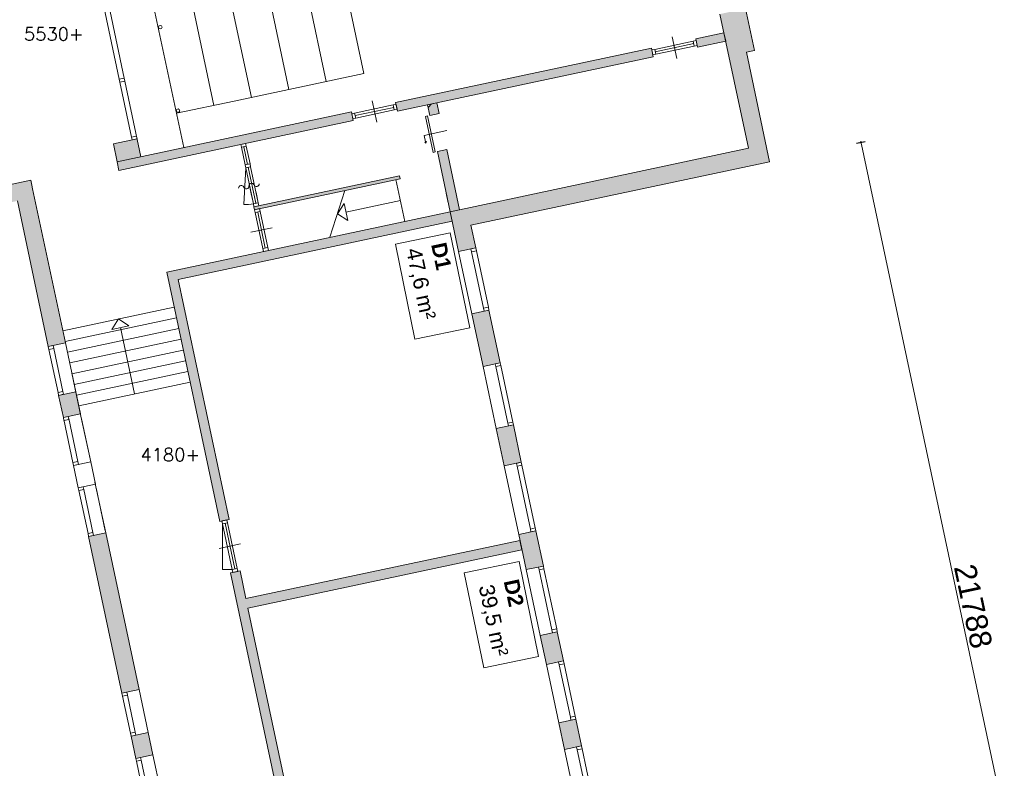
# Model space of a CAD drawing. Header units: millimetres. Extents: x 755778 to 1537169, y 90093 to 392038.
# Tile 10 of 134: x 909915 to 932407, y 134756 to 151844. Entities that reach past the tile are written whole.
import ezdxf

# ---------------------------------------------------------------- set-up
doc = ezdxf.new("R2010")
doc.units = ezdxf.units.MM
doc.layers.add('maatlijnen', color=7, linetype='Continuous')
doc.layers.add('NIV 1OS', color=7, linetype='Continuous')
doc.layers.add('RUIMTEnr', color=7, linetype='Continuous', lineweight=5)
doc.styles.add('ROMANS', font='romans.shx')
doc.styles.get("Standard").update_dxf_attribs({"font": 'arial.ttf'})
doc.dimstyles.new('even', dxfattribs={"dimtxt": 500, "dimasz": 50, "dimexe": 100, "dimexo": 0, "dimgap": 50, "dimtad": 1, "dimdec": 0, "dimzin": 0, "dimdsep": 46, "dimtxsty": 'Standard', "dimblk": 'DOT', "dimcen": 1, "dimclrd": 7, "dimclre": 7, "dimclrt": 7, "dimadec": 0, "dimazin": 0, "dimtfac": 1, "dimtdec": 0, "dimtofl": 0, "dimtmove": 0, "dimatfit": 2, "dimldrblk": 'DOT', "dimfxl": 100, "dimfxlon": 1, "dimtolj": 1, "dimtzin": 0, "dimlwd": 5, "dimarcsym": 0})

# ---------------------------------------------------------------- blocks, each defined once
blk = doc.blocks.new('_Dot')
at = {"color": 0, "linetype": 'ByBlock', "lineweight": -2}
blk.add_line((-0.5, 0), (-1, 0), dxfattribs=at)
at = {"color": 0, "linetype": 'ByBlock', "const_width": 0.5}
blk.add_lwpolyline([(-0.25, 0, 1), (0.25, 0, 1)], format="xyb", close=True, dxfattribs=at)
blk = doc.blocks.new('*D177')
at = {"layer": 'Defpoints', "color": 0, "lineweight": 5, "transparency": 16777216}
for p in [(909862, 147708), (915254, 122340), (906331, 120443)]:
    blk.add_point(p, dxfattribs=at)
at = {"layer": 'maatlijnen', "color": 7, "lineweight": -2, "transparency": 16777216}
for p, q in [((901036, 145832), (900841, 145790)), ((906428, 120464), (906233, 120422))]:
    blk.add_line(p, q, dxfattribs=at)
at = {"layer": 'maatlijnen', "color": 7, "lineweight": 5, "transparency": 16777216}
blk.add_line((900949, 145762), (906320, 120492), dxfattribs=at)
at = {"layer": 'maatlijnen', "color": 7, "lineweight": 5, "transparency": 16777216, "xscale": 50, "yscale": 50, "zscale": 50}
for p, rotation in [((900938, 145811), 101.9999999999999), ((906331, 120443), 281.9999999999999)]:
    blk.add_blockref('_Dot', p, dxfattribs=dict(at, rotation=rotation))
at = {"layer": 'maatlijnen', "color": 7, "lineweight": 5, "transparency": 16777216, "insert": (903933, 133190), "char_height": 500, "attachment_point": 5, "rotation": 282}
blk.add_mtext('\\A1;25935', dxfattribs=at)
blk = doc.blocks.new('*D183')
at = {"layer": 'Defpoints', "color": 0, "lineweight": 5, "transparency": 16777216}
for p in [(929131, 149046), (921450, 147413), (925981, 126101)]:
    blk.add_point(p, dxfattribs=at)
at = {"layer": 'maatlijnen', "color": 7, "lineweight": -2, "transparency": 16777216}
for p, q in [((929034, 149026), (929229, 149067)), ((933565, 127714), (933760, 127755))]:
    blk.add_line(p, q, dxfattribs=at)
at = {"layer": 'maatlijnen', "color": 7, "lineweight": 5, "transparency": 16777216}
blk.add_line((933652, 127783), (929142, 148998), dxfattribs=at)
at = {"layer": 'maatlijnen', "color": 7, "lineweight": 5, "transparency": 16777216, "xscale": 50, "yscale": 50, "zscale": 50}
for p, rotation in [((929131, 149046), 102.0029636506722), ((933663, 127735), 282.0029636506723)]:
    blk.add_blockref('_Dot', p, dxfattribs=dict(at, rotation=rotation))
at = {"layer": 'maatlijnen', "color": 7, "lineweight": 5, "transparency": 16777216, "insert": (931696, 138454), "char_height": 500, "attachment_point": 5, "rotation": 282.003}
blk.add_mtext('\\A1;21788', dxfattribs=at)

msp = doc.modelspace()

# ---------------------------------------------------------------- hatches: boundary and pattern name
at = {"layer": 'NIV 1OS', "lineweight": 5}
for points in [[(926497.4, 152097.3), (926311.6, 152057.8), (926116.9, 152016.4), (925910.5, 151972.5), (926561.7, 148909), (919748.9, 147460.9), (919942.2, 146551.5), (920333.5, 146634.7), (920223.4, 147152.5), (927045.9, 148603), (926515.3, 151099.2), (926701.2, 151138.7)], [(924347.1, 151195.5), (918503.5, 149953.4), (918545.1, 149757.8), (924388.7, 150999.9)], [(919445, 149949.1), (919322, 149922.9), (919243, 149841.1), (919281.7, 149658.8), (919496.9, 149704.5)], [(917533.7, 149542.8), (917492.1, 149738.4), (912140.6, 148600.9), (912182.2, 148405.3)], [(912054.3, 149006.9), (912140.6, 148600.9), (912683.2, 148716.3), (912596.9, 149122.2), (912485.4, 149098.5)], [(919671.6, 148882.9), (919456.4, 148837.1), (919748.9, 147460.9), (919964.1, 147506.7)], [(918607.5, 148213.7), (918592.9, 148282.1), (915267.2, 147575.2), (915281.8, 147506.8), (915393.3, 147530.5)], [(910211.2, 147986.4), (910193.4, 148070.5), (910169.7, 148182), (908100.9, 147742.3), (908010.4, 148167.8), (907619.2, 148084.6), (907545.8, 148069), (907438.2, 148046.1), (907642, 147087.6), (908493, 147268.4), (908462.8, 147410.3), (909861.6, 147707.6), (910568.6, 144381.2), (910959.9, 144464.4)], [(919794.6, 147245.7), (919748.9, 147460.9), (915595.7, 146578.1), (915595.8, 146577.8), (915484.3, 146554.1), (913273.6, 146084.5), (914483.8, 140391.1), (914699, 140436.8), (913534.5, 145915.1)], [(920634.9, 145216.4), (920523.4, 145192.7), (920243.7, 145133.2), (920499.4, 143930.1), (920890.7, 144013.3)], [(911196.2, 143352.6), (910804.9, 143269.5), (910913, 142760.8), (911024.5, 142784.5), (911304.3, 142844), (911300.1, 142863.6)], [(920982.4, 141657.9), (921373.6, 141741), (921192.1, 142595), (921080.6, 142571.3), (920800.9, 142511.8)], [(911880.9, 140131.4), (911489.6, 140048.2), (912250.3, 136469.6), (912361.8, 136493.3), (912641.5, 136552.8)], [(921485.5, 139290.7), (921876.8, 139373.9), (921706.3, 140176), (921594.8, 140152.3), (921315, 140092.8)], [(915129.1, 138413.3), (921389.2, 139743.9), (921343.5, 139959.1), (915083.3, 138628.5), (914948.4, 139263), (914733.3, 139217.3), (915772.5, 134327.9), (915987.7, 134373.6)], [(922195.6, 137873.9), (922084.1, 137850.2), (921804.4, 137790.7), (921945.5, 137126.8), (922336.8, 137209.9)], [(922619.5, 135879.6), (922508, 135855.9), (922228.3, 135796.4), (922358.1, 135185.7), (922749.4, 135268.8)], [(912849.4, 135574.6), (912458.2, 135491.4), (912566.3, 134982.8), (912677.8, 135006.5), (912957.6, 135066)]]:
    msp.add_hatch(color=7, dxfattribs=at).paths.add_polyline_path(points)
msp.add_hatch(color=7, dxfattribs=at).paths.add_polyline_path([(926001, 151547.1), (925358.5, 151410.5), (925400.1, 151214.9), (926042.6, 151351.4)], flags=17)

# ---------------------------------------------------------------- linework, layer by layer
at = {"layer": 'NIV 1OS', "color": 7, "lineweight": 5}
for p, q in [((913661.3, 148924.2), (911748.5, 157923.1)), ((917774.4, 150616.3), (916194.2, 158050.2)), ((916062.6, 150252.5), (914482.5, 157686.4)), ((916918.5, 150434.4), (915338.4, 157868.3)), ((915206.7, 150070.5), (913626.6, 157504.5)), ((914350.9, 149888.6), (912770.7, 157322.5)), ((912190.4, 150486), (911837.1, 152148.4)), ((911948.6, 152172.1), (912302, 150509.7)), ((924925.6, 150960.7), (924821.6, 151449.7)), ((925358.5, 151410.5), (926001, 151547.1)), ((925400.1, 151214.9), (925358.5, 151410.5)), ((926001, 151547.1), (926042.6, 151351.4)), ((918503.5, 149953.4), (924347.1, 151195.5)), ((924347.1, 151195.5), (924388.7, 150999.9)), ((924421.6, 151167.4), (925301.9, 151354.5)), ((925313.8, 151298.7), (924433.4, 151111.6)), ((924445.3, 151055.9), (925325.6, 151243)), ((926042.6, 151351.4), (925400.1, 151214.9)), ((924388.7, 150999.9), (918545.1, 149757.8)), ((914811.8, 149986.6), (917774.4, 150616.3)), ((912471.4, 149164), (912204.4, 150420.5)), ((912315.9, 150444.2), (912683.2, 148716.3)), ((914811.8, 149986.6), (913495, 149706.7)), ((917566.5, 149710.3), (918446.9, 149897.4)), ((918458.7, 149841.7), (917578.4, 149654.5)), ((917966.6, 149992.6), (918070.5, 149503.6)), ((918545.1, 149757.8), (918503.5, 149953.4)), ((919229.8, 149903.3), (919445, 149949.1)), ((919281.7, 149658.8), (919229.8, 149903.3)), ((919445, 149949.1), (919496.9, 149704.5)), ((912140.6, 148600.9), (917492.1, 149738.4)), ((917492.1, 149738.4), (917533.7, 149542.8)), ((917590.2, 149598.8), (918470.6, 149785.9)), ((919232.8, 149648.4), (919183.9, 149638)), ((919183.9, 149638), (919358.6, 148816.3)), ((919407.5, 148826.7), (919232.8, 149648.4)), ((919496.9, 149704.5), (919281.7, 149658.8)), ((917533.7, 149542.8), (912182.2, 148405.3)), ((912054.3, 149006.9), (912596.9, 149122.2)), ((919674.9, 149313), (919156.5, 149202.8)), ((919156.5, 149202.8), (919187.7, 149056.1)), ((912140.6, 148600.9), (912054.3, 149006.9)), ((915074.6, 149020.1), (914967, 148997.2)), ((915064.7, 148528), (914979, 148931.3)), ((915120.5, 148539.8), (915034.7, 148943.1)), ((915176.2, 148551.7), (915090.5, 148955)), ((919205.7, 149059.9), (919169.7, 149052.2)), ((919169.7, 149052.2), (919194.3, 149024.9)), ((919194.3, 149024.9), (919205.7, 149059.9)), ((919358.6, 148816.3), (919407.5, 148826.7)), ((919456.4, 148837.1), (919671.6, 148882.9)), ((919748.9, 147460.9), (919456.4, 148837.1)), ((919671.6, 148882.9), (919964.1, 147506.7)), ((912182.2, 148405.3), (912140.6, 148600.9)), ((915078.6, 148462.4), (915034.7, 147623.6)), ((915066.7, 148528.4), (915174.2, 148551.2)), ((915078.6, 148462.4), (915253.3, 147640.8)), ((915309, 147652.6), (915134.4, 148474.3)), ((915190.1, 148486.1), (915364.8, 147664.5)), ((918592.9, 148282.1), (915267.2, 147575.2)), ((918607.5, 148213.7), (918592.9, 148282.1)), ((915213.6, 147827.5), (915163.7, 148062)), ((915281.8, 147506.8), (918607.5, 148213.7)), ((918509.6, 148192.9), (918712.1, 147240.2)), ((915203.4, 147875.2), (915253.3, 147640.8)), ((915315, 147898.9), (915364.8, 147664.5)), ((917342.5, 147944.8), (917003.3, 146876.9)), ((919705.2, 147666.5), (919659.5, 147881.7)), ((915364.8, 147664.5), (915253.3, 147640.8)), ((915378.7, 147598.9), (915267.2, 147575.2)), ((915267.2, 147575.2), (915281.8, 147506.8)), ((917172.9, 147410.9), (917327, 147648.1)), ((917327, 147648.1), (917410.1, 147256.8)), ((918610.9, 147716.5), (917368.6, 147452.5)), ((919748.9, 147460.9), (913273.6, 146084.5)), ((915295.7, 147441.2), (915470.3, 146619.6)), ((915526.1, 146631.4), (915351.4, 147453.1)), ((915407.2, 147464.9), (915581.8, 146643.3)), ((917410.1, 147256.8), (917172.9, 147410.9)), ((919964.1, 147506.7), (919748.9, 147460.9)), ((919794.6, 147245.7), (919748.9, 147460.9)), ((919794.6, 147245.7), (919748.9, 147460.9)), ((913534.5, 145915.1), (919794.6, 147245.7)), ((913534.5, 145915.1), (919794.6, 147245.7)), ((913534.5, 145915.1), (919794.6, 147245.7)), ((915194.2, 146990.3), (915683.3, 147094.2)), ((920243.7, 145133.2), (919942.2, 146551.5)), ((920235.9, 146545.5), (920509.5, 145258.2)), ((920621, 145281.9), (920347.4, 146569.2)), ((913273.6, 146084.5), (914483.8, 140391.1)), ((914699, 140436.8), (913534.5, 145915.1)), ((913444.1, 145282.5), (910900.9, 144741.9)), ((920243.7, 145133.2), (920634.9, 145216.4)), ((920499.4, 143930.1), (920243.7, 145133.2)), ((920634.9, 145216.4), (920890.7, 144013.3)), ((913496, 145037.9), (910952.9, 144497.4)), ((912018.4, 144775), (912172.5, 145012.2)), ((912409.7, 144858.1), (912018.4, 144775)), ((912172.5, 145012.2), (912409.7, 144858.1)), ((913548, 144793.4), (911004.8, 144252.8)), ((912536.3, 143300.4), (912214, 144816.6)), ((910959.9, 144464.4), (911196.2, 143352.6)), ((913600, 144548.9), (911056.8, 144008.3)), ((910582.5, 144315.7), (910791, 143335)), ((910694, 144339.4), (910902.5, 143358.7)), ((913652, 144304.3), (911108.8, 143763.8)), ((913703.9, 144059.8), (911160.8, 143519.2)), ((920890.7, 144013.3), (920499.4, 143930.1)), ((911106.2, 143776), (911314.1, 142797.8)), ((913755.9, 143815.2), (911212.7, 143274.7)), ((920800.9, 142511.8), (920499.4, 143930.1)), ((920793.1, 143924), (921066.7, 142636.8)), ((921178.2, 142660.5), (920904.6, 143947.7)), ((913807.9, 143570.7), (911264.7, 143030.1)), ((910804.9, 143269.5), (911196.2, 143352.6)), ((911196.2, 143352.6), (911304.3, 142844)), ((910913, 142760.8), (910804.9, 143269.5)), ((911304.3, 142844), (910913, 142760.8)), ((911300.1, 142863.6), (911536.4, 141751.8)), ((910922.8, 142714.9), (911131.2, 141734.2)), ((911034.3, 142738.6), (911242.8, 141757.9)), ((911328.5, 142729.9), (911536.4, 141751.8)), ((920800.9, 142511.8), (921192.1, 142595)), ((920982.4, 141657.9), (920800.9, 142511.8)), ((921192.1, 142595), (921373.6, 141741)), ((911145.2, 141668.6), (911536.4, 141751.8)), ((911536.4, 141751.8), (911644.6, 141243.2)), ((921373.6, 141741), (920982.4, 141657.9)), ((911253.3, 141160), (911145.2, 141668.6)), ((921315, 140092.8), (920982.4, 141657.9)), ((921276.1, 141651.8), (921580.9, 140217.8)), ((921692.4, 140241.5), (921387.6, 141675.5)), ((911634.7, 141289.3), (911880.9, 140131.4)), ((911644.6, 141243.2), (911253.3, 141160)), ((911267.2, 141094.5), (911475.7, 140113.8)), ((911378.7, 141118.2), (911587.2, 140137.5)), ((911663.1, 141155.7), (911871.1, 140177.6)), ((914483.8, 140391.1), (914699, 140436.8)), ((914661, 140360.2), (914882.7, 139317.5)), ((911880.9, 140131.4), (911489.6, 140048.2)), ((912641.5, 136552.8), (911880.9, 140131.4)), ((914549.5, 140336.5), (914549.5, 139292.9)), ((914549.5, 140336.5), (914771.2, 139293.8)), ((914605.3, 140348.4), (914826.9, 139305.7)), ((921315, 140092.8), (921706.3, 140176)), ((921706.3, 140176), (921876.8, 139373.9)), ((911489.6, 140048.2), (912250.3, 136469.6)), ((915083.3, 138628.5), (921343.5, 139959.1)), ((921485.5, 139290.7), (921315, 140092.8)), ((921343.5, 139959.1), (921389.2, 139743.9)), ((914960.6, 139879), (914471.6, 139775.1)), ((921389.2, 139743.9), (915129.1, 138413.3)), ((914549.5, 139292.9), (914771.4, 139292.9)), ((914948.4, 139263), (914733.3, 139217.3)), ((915083.3, 138628.5), (914948.4, 139263)), ((921876.8, 139373.9), (921485.5, 139290.7)), ((921804.4, 137790.7), (921485.5, 139290.7)), ((921779.2, 139284.7), (922070.2, 137915.7)), ((922181.7, 137939.4), (921890.7, 139308.4)), ((914733.3, 139217.3), (915772.5, 134327.9)), ((915987.7, 134373.6), (915129.1, 138413.3)), ((921804.4, 137790.7), (922195.6, 137873.9)), ((921945.5, 137126.8), (921804.4, 137790.7)), ((922195.6, 137873.9), (922336.8, 137209.9)), ((922336.8, 137209.9), (921945.5, 137126.8)), ((922228.3, 135796.4), (921945.5, 137126.8)), ((922239.2, 137120.7), (922494.1, 135921.4)), ((922605.6, 135945.1), (922350.7, 137144.4)), ((912250.3, 136469.6), (912641.5, 136552.8)), ((912641.5, 136552.8), (912849.4, 135574.6)), ((912444.3, 135557), (912264.2, 136404.1)), ((912555.8, 135580.7), (912375.7, 136427.8)), ((922228.3, 135796.4), (922619.5, 135879.6)), ((922619.5, 135879.6), (922749.4, 135268.8)), ((922358.1, 135185.7), (922228.3, 135796.4)), ((912458.2, 135491.4), (912849.4, 135574.6)), ((912566.3, 134982.8), (912458.2, 135491.4)), ((912849.4, 135574.6), (912957.6, 135066)), ((922749.4, 135268.8), (922358.1, 135185.7)), ((922640.9, 133855.3), (922358.1, 135185.7)), ((922651.8, 135179.6), (922906.7, 133980.3)), ((923018.2, 134004), (922763.3, 135203.3)), ((912957.6, 135066), (912566.3, 134982.8)), ((912957.6, 135066), (913143.6, 134190.7)), ((912738.4, 134173.1), (912580.2, 134917.3)), ((912849.9, 134196.8), (912691.7, 134941))]:
    msp.add_line(p, q, dxfattribs=at)
at = {"layer": 'NIV 1OS', "color": 7, "linetype": 'Continuous', "lineweight": 5}
for p, q in [((926701.2, 151138.7), (926497.4, 152097.3)), ((925910.5, 151972.5), (926561.7, 148909)), ((926515.3, 151099.2), (926701.2, 151138.7)), ((927045.9, 148603), (926515.3, 151099.2)), ((919243, 149841.1), (919322, 149922.9)), ((926561.7, 148909), (919748.9, 147460.9)), ((920223.4, 147152.5), (927045.9, 148603)), ((910169.7, 148182), (908100.9, 147742.3)), ((910193.4, 148070.5), (910169.7, 148182)), ((910211.2, 147986.4), (910193.4, 148070.5)), ((910959.9, 144464.4), (910211.2, 147986.4)), ((909861.6, 147707.6), (910568.6, 144381.2)), ((919748.9, 147460.9), (919942.2, 146551.5)), ((920333.5, 146634.7), (920223.4, 147152.5)), ((919942.2, 146551.5), (920333.5, 146634.7)), ((910568.6, 144381.2), (910959.9, 144464.4))]:
    msp.add_line(p, q, dxfattribs=at)
at = {"layer": 'NIV 1OS', "color": 7, "linetype": 'ByBlock', "lineweight": 5}
for p, q in [((924421.6, 151167.4), (924356, 151153.5)), ((924379.7, 151041.9), (924356, 151153.5)), ((924445.3, 151055.9), (924421.6, 151167.4)), ((925367.4, 151368.4), (925301.9, 151354.5)), ((925325.6, 151243), (925301.9, 151354.5)), ((925325.6, 151243), (925391.1, 151256.9)), ((925391.1, 151256.9), (925367.4, 151368.4)), ((924379.7, 151041.9), (924445.3, 151055.9)), ((912302, 150509.7), (912190.4, 150486)), ((912190.4, 150486), (912204.4, 150420.5)), ((912315.9, 150444.2), (912302, 150509.7)), ((912315.9, 150444.2), (912204.4, 150420.5)), ((918512.4, 149911.3), (918446.9, 149897.4)), ((918470.6, 149785.9), (918446.9, 149897.4)), ((918470.6, 149785.9), (918536.1, 149799.8)), ((918536.1, 149799.8), (918512.4, 149911.3)), ((917566.5, 149710.3), (917501, 149696.4)), ((917524.7, 149584.9), (917501, 149696.4)), ((917524.7, 149584.9), (917590.2, 149598.8)), ((917590.2, 149598.8), (917566.5, 149710.3)), ((912582.9, 149187.7), (912471.4, 149164)), ((912471.4, 149164), (912485.4, 149098.5)), ((912596.9, 149122.2), (912485.4, 149098.5)), ((912596.9, 149122.2), (912582.9, 149187.7)), ((915076.5, 149020.5), (914965, 148996.8)), ((914965, 148996.8), (914979, 148931.3)), ((915090.5, 148955), (914979, 148931.3)), ((915090.5, 148955), (915076.5, 149020.5)), ((915176.2, 148551.7), (915064.7, 148528)), ((915064.7, 148528), (915078.6, 148462.4)), ((915190.1, 148486.1), (915078.6, 148462.4)), ((915190.1, 148486.1), (915176.2, 148551.7)), ((915364.8, 147664.5), (915253.3, 147640.8)), ((915253.3, 147640.8), (915267.2, 147575.2)), ((915378.7, 147598.9), (915267.2, 147575.2)), ((915378.7, 147598.9), (915364.8, 147664.5)), ((915393.3, 147530.5), (915281.8, 147506.8)), ((915281.8, 147506.8), (915295.7, 147441.2)), ((915407.2, 147464.9), (915295.7, 147441.2)), ((915407.2, 147464.9), (915393.3, 147530.5)), ((915581.8, 146643.3), (915470.3, 146619.6)), ((915470.3, 146619.6), (915484.3, 146554.1)), ((915595.8, 146577.8), (915484.3, 146554.1)), ((915595.8, 146577.8), (915581.8, 146643.3)), ((920333.5, 146634.7), (920222, 146611)), ((920222, 146611), (920235.9, 146545.5)), ((920347.4, 146569.2), (920235.9, 146545.5)), ((920347.4, 146569.2), (920333.5, 146634.7)), ((920621, 145281.9), (920509.5, 145258.2)), ((920509.5, 145258.2), (920523.4, 145192.7)), ((920634.9, 145216.4), (920523.4, 145192.7)), ((920634.9, 145216.4), (920621, 145281.9)), ((910680.1, 144404.9), (910568.6, 144381.2)), ((910694, 144339.4), (910680.1, 144404.9)), ((910568.6, 144381.2), (910582.5, 144315.7)), ((910694, 144339.4), (910582.5, 144315.7)), ((920890.7, 144013.3), (920779.2, 143989.6)), ((920779.2, 143989.6), (920793.1, 143924)), ((920904.6, 143947.7), (920890.7, 144013.3)), ((920904.6, 143947.7), (920793.1, 143924)), ((910902.5, 143358.7), (910791, 143335)), ((910791, 143335), (910804.9, 143269.5)), ((910916.4, 143293.2), (910804.9, 143269.5)), ((910916.4, 143293.2), (910902.5, 143358.7)), ((911024.5, 142784.5), (910913, 142760.8)), ((910913, 142760.8), (910927, 142695.3)), ((911038.5, 142719), (910927, 142695.3)), ((911038.5, 142719), (911024.5, 142784.5)), ((921178.2, 142660.5), (921066.7, 142636.8)), ((921066.7, 142636.8), (921080.6, 142571.3)), ((921192.1, 142595), (921178.2, 142660.5)), ((921192.1, 142595), (921080.6, 142571.3)), ((911242.8, 141757.9), (911131.2, 141734.2)), ((911131.2, 141734.2), (911145.2, 141668.6)), ((911256.7, 141692.3), (911242.8, 141757.9)), ((921373.6, 141741), (921262.1, 141717.3)), ((921373.6, 141741), (921262.1, 141717.3)), ((921262.1, 141717.3), (921276.1, 141651.8)), ((921262.1, 141717.3), (921276.1, 141651.8)), ((921387.6, 141675.5), (921373.6, 141741)), ((921387.6, 141675.5), (921373.6, 141741)), ((911256.7, 141692.3), (911145.2, 141668.6)), ((921387.6, 141675.5), (921276.1, 141651.8)), ((921387.6, 141675.5), (921276.1, 141651.8)), ((911364.8, 141183.7), (911253.3, 141160)), ((911253.3, 141160), (911267.2, 141094.5)), ((911378.7, 141118.2), (911267.2, 141094.5)), ((911378.7, 141118.2), (911364.8, 141183.7)), ((914647.1, 140425.8), (914535.6, 140402.1)), ((914535.6, 140402.1), (914549.5, 140336.5)), ((914661, 140360.2), (914549.5, 140336.5)), ((914661, 140360.2), (914647.1, 140425.8)), ((911587.2, 140137.5), (911475.7, 140113.8)), ((911601.1, 140071.9), (911587.2, 140137.5)), ((921692.4, 140241.5), (921580.9, 140217.8)), ((921580.9, 140217.8), (921594.8, 140152.3)), ((921706.3, 140176), (921594.8, 140152.3)), ((921706.3, 140176), (921692.4, 140241.5)), ((911475.7, 140113.8), (911489.6, 140048.2)), ((911601.1, 140071.9), (911489.6, 140048.2)), ((914882.7, 139317.5), (914771.2, 139293.8)), ((914771.2, 139293.8), (914785.1, 139228.3)), ((914896.6, 139252), (914785.1, 139228.3)), ((914896.6, 139252), (914882.7, 139317.5)), ((921876.8, 139373.9), (921765.3, 139350.2)), ((921765.3, 139350.2), (921779.2, 139284.7)), ((921890.7, 139308.4), (921779.2, 139284.7)), ((921890.7, 139308.4), (921876.8, 139373.9)), ((922181.7, 137939.4), (922070.2, 137915.7)), ((922070.2, 137915.7), (922084.1, 137850.2)), ((922195.6, 137873.9), (922181.7, 137939.4)), ((922195.6, 137873.9), (922084.1, 137850.2)), ((922336.8, 137209.9), (922225.2, 137186.2)), ((922350.7, 137144.4), (922336.8, 137209.9)), ((922225.2, 137186.2), (922239.2, 137120.7)), ((922350.7, 137144.4), (922239.2, 137120.7)), ((912361.8, 136493.3), (912250.3, 136469.6)), ((912250.3, 136469.6), (912264.2, 136404.1)), ((912375.7, 136427.8), (912264.2, 136404.1)), ((912375.7, 136427.8), (912361.8, 136493.3)), ((922605.6, 135945.1), (922494.1, 135921.4)), ((922494.1, 135921.4), (922508, 135855.9)), ((922619.5, 135879.6), (922508, 135855.9)), ((922619.5, 135879.6), (922605.6, 135945.1)), ((912555.8, 135580.7), (912444.3, 135557)), ((912444.3, 135557), (912458.2, 135491.4)), ((912569.7, 135515.1), (912458.2, 135491.4)), ((912569.7, 135515.1), (912555.8, 135580.7)), ((922749.4, 135268.8), (922637.8, 135245.1)), ((922637.8, 135245.1), (922651.8, 135179.6)), ((922763.3, 135203.3), (922651.8, 135179.6)), ((922763.3, 135203.3), (922749.4, 135268.8)), ((912677.8, 135006.5), (912566.3, 134982.8)), ((912566.3, 134982.8), (912580.2, 134917.3)), ((912691.7, 134941), (912677.8, 135006.5)), ((912691.7, 134941), (912580.2, 134917.3))]:
    msp.add_line(p, q, dxfattribs=at)
at = {"layer": 'NIV 1OS', "color": 7, "lineweight": 5}
for centre in [(913127.4, 151674.9), (913533, 149766.7)]:
    msp.add_circle(centre, 40, dxfattribs=at)
at = {"layer": 'NIV 1OS', "color": 7, "linetype": 'ByBlock', "lineweight": 5}
for centre, start, end in [((914977.3, 148001.3), 21.46232, 182.53768), ((915090.5, 148045.8), 201.46232, 2.53768), ((915212, 148051.2), 21.46232, 182.53768), ((915325.3, 148095.7), 201.46232, 2.53768)]:
    msp.add_arc(centre, 60.8, start, end, dxfattribs=at)
at = {"layer": 'NIV 1OS', "color": 7, "lineweight": 5}
msp.add_arc((915078.6, 148462.4), 840, 267, 282, dxfattribs=at)
at = {"layer": 'RUIMTEnr', "lineweight": 5}
for points in [[(919750.6, 146979.5), (920195.5, 144811.9), (918944, 144555.1), (918499.2, 146722.7)], [(921322.3, 139472.9), (921767.2, 137305.3), (920515.7, 137048.4), (920070.8, 139216)]]:
    msp.add_lwpolyline(points, close=True, dxfattribs=at)

# ---------------------------------------------------------------- texts
at = {"layer": 'NIV 1OS', "color": 7, "lineweight": 5, "style": 'ROMANS'}
for s, p in [('5530+', (910012.3, 151368.4)), ('4180+', (912673, 141764.1))]:
    msp.add_text(s, height=300, dxfattribs=at).set_placement(p)
at = {"layer": 'RUIMTEnr', "lineweight": 5, "char_height": 350, "attachment_point": 4, "rotation": 282.01228}
for s, width, insert in [('{\\fArial|b1|i0|c0|p34;D1}\\P47,6 m²', 2508.06, (919165.7, 146683.3)), ('{\\fArial|b1|i0|c0|p34;D2}\\P39,5 m²', 3852.586, (920822.6, 138996.8))]:
    msp.add_mtext_dynamic_manual_height_columns(s, width=width, gutter_width=121.2, heights=[0], dxfattribs=dict(at, insert=insert))

# ---------------------------------------------------------------- dimensions: what is measured, and where the dimension line sits
at = {"layer": 'maatlijnen', "lineweight": 5}
for p1, p2, distance, picture, middle in [((925981.2, 126101.4), (921450, 147413.3), -7853.1, '*D183', (931695.6, 138454)), ((909861.6, 147707.6), (915253.7, 122339.5), -9122.5, '*D177', (903933.3, 133190.4))]:
    dim = msp.add_aligned_dim(p1=p1, p2=p2, distance=distance, dimstyle='even', dxfattribs=at)
    dim.commit()
    dim.dimension.update_dxf_attribs({"geometry": picture, "text_midpoint": middle})

doc.saveas('drawing.dxf')
